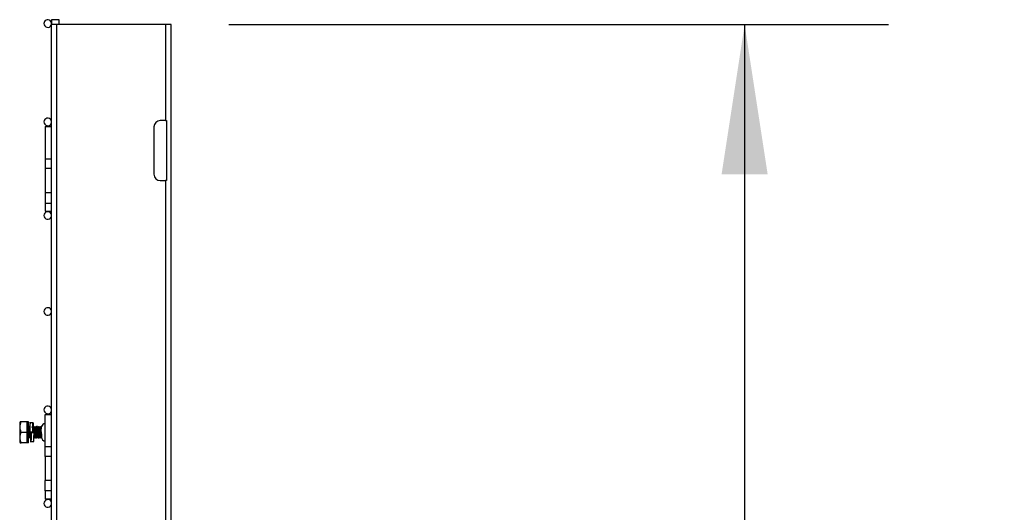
# Model space of a CAD drawing. Header units: inches. Extents: x 0.2 to 10.8, y 0.2 to 8.2.
# Tile 44 of 57: x 6.749 to 7.604, y 5.308 to 5.736. Entities that reach past the tile are written whole.
import ezdxf

# ---------------------------------------------------------------- set-up
doc = ezdxf.new("R2010")
doc.units = ezdxf.units.IN
doc.header["$MEASUREMENT"] = 0
doc.layers.add('DIMENSIONS', color=140, linetype='Continuous', lineweight=25)
doc.styles.add('SLDTEXTSTYLE0', font='TXT', dxfattribs={"width": 0.7})
doc.dimstyles.new('SLDDIMSTYLE0', dxfattribs={"dimtxt": 0.084961, "dimasz": 0.13, "dimexe": 0, "dimexo": 0.0625, "dimgap": 0.02124, "dimtad": 0, "dimtih": 1, "dimtoh": 1, "dimlfac": 24, "dimrnd": 1e-09, "dimzin": 12, "dimdsep": 46, "dimtxsty": 'SLDTEXTSTYLE0', "dimsah": 1, "dimcen": 0.09, "dimadec": 0, "dimazin": 3, "dimtfac": 1, "dimtofl": 0, "dimtmove": 0, "dimatfit": 3, "dimfxl": 0, "dimfrac": 2, "dimtolj": 1, "dimtzin": 12, "dimarcsym": 0})

# ---------------------------------------------------------------- blocks, each defined once
blk = doc.blocks.new('_D_5')
at = {"layer": 'DIMENSIONS'}
for p, q in [((6.93019, 5.73193), (7.50306, 5.73193)), ((7.37806, 5.73193), (7.37806, 3.88432)), ((7.18114, 3.73027), (7.15261, 3.73027)), ((7.15261, 3.73027), (7.15261, 3.59524)), ((7.57497, 3.73027), (7.6035, 3.73027)), ((7.6035, 3.73027), (7.6035, 3.59524)), ((7.15261, 3.59524), (7.18114, 3.59524)), ((7.6035, 3.59524), (7.57497, 3.59524)), ((7.37806, 1.76839), (7.37806, 3.57622)), ((7.03436, 1.76839), (7.50306, 1.76839))]:
    blk.add_line(p, q, dxfattribs=at)
for points in [[(7.37806, 5.73193), (7.35806, 5.60193), (7.39806, 5.60193)], [(7.37806, 1.76839), (7.39806, 1.89839), (7.35806, 1.89839)]]:
    blk.add_solid(points, dxfattribs=at)
at = {"layer": 'DIMENSIONS', "char_height": 0.083333, "attachment_point": 1, "style": 'SLDTEXTSTYLE0'}
for s, insert in [('95.13', (7.21648, 3.85671)), ('2416.2', (7.18114, 3.70266))]:
    blk.add_mtext(s, dxfattribs=dict(at, insert=insert))

msp = doc.modelspace()

# ---------------------------------------------------------------- linework, layer by layer
for p, q in [((6.7764, 5.73616), (6.7764, 5.73193)), ((6.78306, 5.73616), (6.7764, 5.73616)), ((6.78306, 5.73193), (6.78306, 5.73616)), ((6.77602, 5.73193), (6.77602, 5.63818)), ((6.78102, 5.73193), (6.77602, 5.73193)), ((6.78102, 1.76839), (6.78102, 5.73193)), ((6.87519, 5.73193), (6.78102, 5.73193)), ((6.87519, 5.73193), (6.87519, 5.64859)), ((6.88019, 5.73193), (6.87519, 5.73193)), ((6.88019, 1.76839), (6.88019, 5.73193)), ((6.77081, 5.64339), (6.77081, 5.61526)), ((6.77081, 5.64339), (6.77602, 5.64339)), ((6.86519, 5.64318), (6.86519, 5.60193)), ((6.87519, 5.64859), (6.87061, 5.64859)), ((6.87519, 5.64859), (6.87602, 5.64859)), ((6.87602, 5.64859), (6.87602, 5.59651)), ((6.77602, 5.63818), (6.77609, 5.63818)), ((6.77602, 5.63818), (6.77602, 5.63276)), ((6.77609, 5.63818), (6.77609, 5.58609)), ((6.77602, 5.63276), (6.77602, 5.59151)), ((6.77609, 5.63276), (6.77602, 5.63276)), ((6.77081, 5.61526), (6.77602, 5.61526)), ((6.77081, 5.61526), (6.77081, 5.60693)), ((6.77602, 5.60693), (6.77081, 5.60693)), ((6.77081, 5.60693), (6.77081, 5.58609)), ((6.77602, 5.59151), (6.77602, 5.58609)), ((6.77602, 5.59151), (6.77609, 5.59151)), ((6.87061, 5.59651), (6.87519, 5.59651)), ((6.87519, 5.59651), (6.87519, 4.89859)), ((6.87602, 5.59651), (6.87519, 5.59651)), ((6.77081, 5.58609), (6.77609, 5.58609)), ((6.77081, 5.58609), (6.77081, 5.57701)), ((6.77602, 5.58609), (6.77602, 5.38818)), ((6.77609, 5.58609), (6.77602, 5.58609)), ((6.77081, 5.57701), (6.77081, 5.56984)), ((6.77081, 5.57701), (6.77602, 5.57701)), ((6.77081, 5.56984), (6.77602, 5.56984)), ((6.74906, 5.38708), (6.74868, 5.38643)), ((6.74868, 5.38643), (6.74868, 5.36951)), ((6.74987, 5.38708), (6.74911, 5.38708)), ((6.75519, 5.38708), (6.74987, 5.38708)), ((6.75519, 5.37797), (6.75519, 5.38708)), ((6.75623, 5.38708), (6.75519, 5.38708)), ((6.75623, 5.38188), (6.75623, 5.38708)), ((6.75774, 5.38609), (6.75729, 5.38609)), ((6.76024, 5.38609), (6.75774, 5.38609)), ((6.77081, 5.36526), (6.77081, 5.39339)), ((6.77081, 5.39339), (6.77602, 5.39339)), ((6.77602, 5.38818), (6.77609, 5.38818)), ((6.77602, 5.38818), (6.77602, 5.38276)), ((6.77609, 5.38818), (6.77609, 5.33609)), ((6.74987, 5.37797), (6.75519, 5.37797)), ((6.75519, 5.36885), (6.75519, 5.37797)), ((6.75629, 5.38188), (6.75573, 5.38188)), ((6.75628, 5.38202), (6.75623, 5.38249)), ((6.75993, 5.37797), (6.75743, 5.37797)), ((6.75743, 5.37797), (6.75743, 5.37797)), ((6.75743, 5.37797), (6.75993, 5.37797)), ((6.75866, 5.37764), (6.75866, 5.37746)), ((6.75866, 5.37764), (6.76116, 5.37764)), ((6.76116, 5.37746), (6.75866, 5.37746)), ((6.76046, 5.38188), (6.7599, 5.38188)), ((6.75993, 5.37797), (6.75993, 5.37797)), ((6.76031, 5.38282), (6.76028, 5.38299)), ((6.76116, 5.37764), (6.76116, 5.37746)), ((6.76254, 5.38188), (6.76198, 5.38188)), ((6.76462, 5.38188), (6.76407, 5.38188)), ((6.76671, 5.38188), (6.76615, 5.38188)), ((6.76766, 5.38287), (6.76757, 5.38302)), ((6.77081, 5.38281), (6.77069, 5.38302)), ((6.77602, 5.38276), (6.77602, 5.34151)), ((6.77609, 5.38276), (6.77602, 5.38276)), ((6.74868, 5.36951), (6.74906, 5.36885)), ((6.75519, 5.36885), (6.74987, 5.36885)), ((6.75519, 5.37406), (6.75523, 5.37406)), ((6.75623, 5.36885), (6.75519, 5.36885)), ((6.75623, 5.36885), (6.75623, 5.37313)), ((6.75675, 5.37406), (6.75731, 5.37406)), ((6.75791, 5.36984), (6.75836, 5.36984)), ((6.75819, 5.37292), (6.75824, 5.37299)), ((6.75836, 5.36984), (6.76086, 5.36984)), ((6.76076, 5.37351), (6.7611, 5.37291)), ((6.76092, 5.37406), (6.76148, 5.37406)), ((6.763, 5.37406), (6.76356, 5.37406)), ((6.76509, 5.37406), (6.76564, 5.37406)), ((6.76717, 5.37406), (6.76751, 5.37406)), ((6.76751, 5.37653), (6.76751, 5.37378)), ((6.76757, 5.37292), (6.7677, 5.37315)), ((6.77068, 5.3729), (6.77081, 5.37313)), ((6.77602, 5.36526), (6.77081, 5.36526)), ((6.77081, 5.35693), (6.77081, 5.36526)), ((6.77602, 5.35693), (6.77081, 5.35693)), ((6.77081, 5.35693), (6.77081, 5.33609)), ((6.77609, 5.33609), (6.77081, 5.33609)), ((6.77081, 5.32701), (6.77081, 5.33609)), ((6.77602, 5.34151), (6.77602, 5.33609)), ((6.77602, 5.34151), (6.77609, 5.34151)), ((6.77602, 5.33609), (6.77602, 4.88818)), ((6.77609, 5.33609), (6.77602, 5.33609)), ((6.77602, 5.32701), (6.77081, 5.32701)), ((6.77081, 5.32701), (6.77081, 5.31984)), ((6.77602, 5.31984), (6.77081, 5.31984))]:
    msp.add_line(p, q)
for centre, radius, start, end in [((6.77306, 5.73283), 0.00333, 344.36362, 180), ((6.77306, 5.73283), 0.00333, 180, 332.56076), ((6.77306, 5.64741), 0.00333, 27.43924, 180), ((6.77306, 5.64741), 0.00333, 180, 332.56076), ((6.87061, 5.64318), 0.00542, 90, 180), ((6.87061, 5.60193), 0.00542, 180, 270), ((6.77306, 5.56616), 0.00333, 27.43924, 180), ((6.77306, 5.56616), 0.00333, 180, 332.56076), ((6.77306, 5.48283), 0.00333, 27.43924, 180), ((6.77306, 5.48283), 0.00333, 180, 332.56076), ((6.77306, 5.39741), 0.00333, 27.43924, 180), ((6.77306, 5.39741), 0.00333, 180, 332.56076), ((6.77165, 5.3817), 0.00417, 101.53696, 162.39155), ((6.77165, 5.37424), 0.00417, 186.30355, 258.46304), ((6.77306, 5.31616), 0.00333, 27.43924, 180), ((6.77306, 5.31616), 0.00333, 180, 332.56076)]:
    msp.add_arc(centre, radius, start, end)
for points, knots in [([(6.74987, 5.37797), (6.74937, 5.37946), (6.74906, 5.38097), (6.74906, 5.38291), (6.74907, 5.38329), (6.74915, 5.38406), (6.7492, 5.38445), (6.74942, 5.38559), (6.74962, 5.38634), (6.74987, 5.38708)], [0, 0, 0, 0, 0.5, 0.5, 0.625, 0.625, 0.75, 0.75, 1, 1, 1, 1]), ([(6.75774, 5.38609), (6.75773, 5.38609), (6.75771, 5.38604), (6.75769, 5.38584), (6.75767, 5.38568), (6.75763, 5.38507), (6.75761, 5.38445), (6.75757, 5.38335), (6.75756, 5.38294), (6.75753, 5.38205), (6.75752, 5.38158), (6.75748, 5.38008), (6.75745, 5.37901), (6.75743, 5.37797)], [0, 0, 0, 0, 0.125, 0.125, 0.25, 0.25, 0.5, 0.5, 0.625, 0.625, 0.75, 0.75, 1, 1, 1, 1]), ([(6.75993, 5.37797), (6.75995, 5.37888), (6.75999, 5.38071), (6.76006, 5.38314), (6.76013, 5.38499), (6.76019, 5.38593), (6.76025, 5.38619), (6.76031, 5.38579), (6.76037, 5.38441), (6.76042, 5.38299), (6.76045, 5.38201), (6.76045, 5.38188)], [0, 0, 0, 0, 0.127965, 0.255933, 0.383906, 0.511874, 0.595884, 0.72385, 0.851819, 0.979791, 1, 1, 1, 1]), ([(6.74987, 5.36885), (6.74937, 5.37034), (6.74906, 5.37185), (6.74906, 5.37379), (6.74907, 5.37418), (6.74915, 5.37495), (6.7492, 5.37533), (6.74942, 5.37647), (6.74962, 5.37722), (6.74987, 5.37797)], [0, 0, 0, 0, 0.5, 0.5, 0.625, 0.625, 0.75, 0.75, 1, 1, 1, 1]), ([(6.75607, 5.37303), (6.75604, 5.37302), (6.75595, 5.37298), (6.75581, 5.37426), (6.75565, 5.37643), (6.75549, 5.37892), (6.75533, 5.38117), (6.75524, 5.38205), (6.75519, 5.38249)], [0, 0, 0, 0, 0.1098, 0.294388, 0.478975, 0.661964, 0.832243, 1, 1, 1, 1]), ([(6.75593, 5.37303), (6.7559, 5.37302), (6.75581, 5.37298), (6.75567, 5.37426), (6.7555, 5.37642), (6.75535, 5.37898), (6.75524, 5.38038), (6.75519, 5.38106)], [0, 0, 0, 0, 0.132353, 0.35345, 0.574547, 0.793729, 1, 1, 1, 1]), ([(6.75576, 5.38183), (6.75564, 5.38203), (6.75546, 5.38235), (6.75528, 5.38266), (6.75521, 5.38278)], [0, 0, 0, 0, 0.626685, 1, 1, 1, 1]), ([(6.75576, 5.38183), (6.75579, 5.38173), (6.75587, 5.38154), (6.75598, 5.38074), (6.75609, 5.37964), (6.75618, 5.37865), (6.75626, 5.37765), (6.75634, 5.37665), (6.75646, 5.37547), (6.75656, 5.3746), (6.75667, 5.37411), (6.75673, 5.37411), (6.75675, 5.37411)], [0, 0, 0, 0, 0.10651, 0.21933, 0.332104, 0.444879, 0.476607, 0.589337, 0.702105, 0.814922, 0.927693, 1, 1, 1, 1]), ([(6.75694, 5.38302), (6.75682, 5.38283), (6.75659, 5.38243), (6.75636, 5.38203), (6.75624, 5.38184)], [0, 0, 0, 0, 0.5004388, 1, 1, 1, 1]), ([(6.75652, 5.38231), (6.7565, 5.38235), (6.75641, 5.3825), (6.75632, 5.38266), (6.75625, 5.38278)], [0, 0, 0, 0, 0.243973, 1, 1, 1, 1]), ([(6.75629, 5.38182), (6.7563, 5.38184), (6.75635, 5.38189), (6.75644, 5.38152), (6.75655, 5.38075), (6.75667, 5.37964), (6.75676, 5.37866), (6.75684, 5.37765), (6.75692, 5.37665), (6.75704, 5.37547), (6.75714, 5.37461), (6.75723, 5.37415), (6.75728, 5.37414), (6.75729, 5.37414)], [0, 0, 0, 0, 0.040493, 0.15317, 0.265895, 0.378574, 0.491255, 0.522956, 0.635591, 0.748264, 0.860987, 0.973663, 1, 1, 1, 1]), ([(6.75744, 5.37869), (6.75739, 5.37943), (6.75729, 5.38099), (6.75713, 5.38257), (6.75701, 5.38326), (6.75695, 5.38297), (6.75693, 5.38292)], [0, 0, 0, 0, 0.290727, 0.608322, 0.928691, 1, 1, 1, 1]), ([(6.75748, 5.38019), (6.75747, 5.3804), (6.7574, 5.38139), (6.75728, 5.38267), (6.75717, 5.38293), (6.75711, 5.38305)], [0, 0, 0, 0, 0.116837, 0.556498, 1, 1, 1, 1]), ([(6.75754, 5.38235), (6.75753, 5.38237), (6.7574, 5.3826), (6.75727, 5.38282), (6.75715, 5.38302)], [0, 0, 0, 0, 0.110266, 1, 1, 1, 1]), ([(6.75801, 5.37303), (6.75799, 5.37299), (6.75792, 5.37287), (6.75778, 5.37393), (6.75763, 5.37579), (6.75754, 5.3773), (6.75749, 5.37797)], [0, 0, 0, 0, 0.123801, 0.438976, 0.750855, 1, 1, 1, 1]), ([(6.75816, 5.37303), (6.75813, 5.37299), (6.75806, 5.37287), (6.75793, 5.37393), (6.75778, 5.37579), (6.75768, 5.3773), (6.75764, 5.37797)], [0, 0, 0, 0, 0.122762, 0.438311, 0.75056, 1, 1, 1, 1]), ([(6.75866, 5.37746), (6.75864, 5.37655), (6.7586, 5.37474), (6.75853, 5.3724), (6.75846, 5.37068), (6.75841, 5.36995), (6.75835, 5.36977), (6.7583, 5.37017), (6.75824, 5.37129), (6.7582, 5.37247), (6.75819, 5.37293)], [0, 0, 0, 0, 0.140686, 0.281375, 0.422069, 0.562758, 0.628923, 0.76961, 0.910299, 1, 1, 1, 1]), ([(6.7583, 5.37307), (6.75832, 5.37296), (6.75834, 5.37278), (6.75837, 5.37274), (6.75843, 5.37293), (6.75849, 5.37373), (6.75856, 5.37502), (6.75862, 5.37641), (6.75865, 5.37732), (6.75866, 5.37764)], [0, 0, 0, 0, 0.093171, 0.167183, 0.336861, 0.523206, 0.709559, 0.895899, 1, 1, 1, 1]), ([(6.75831, 5.37797), (6.75831, 5.37797), (6.75833, 5.3778), (6.75834, 5.37764), (6.75836, 5.37748)], [0, 0, 0, 0, 0.000047, 1, 1, 1, 1]), ([(6.75889, 5.37797), (6.75889, 5.37797), (6.7589, 5.37786), (6.75891, 5.37775), (6.75892, 5.37764)], [0, 0, 0, 0, 0.00007, 1, 1, 1, 1]), ([(6.75992, 5.38183), (6.75981, 5.38203), (6.75958, 5.38243), (6.75935, 5.38282), (6.75923, 5.38302)], [0, 0, 0, 0, 0.499696, 1, 1, 1, 1]), ([(6.75959, 5.37768), (6.75959, 5.37778), (6.75958, 5.37787), (6.75957, 5.37797), (6.75957, 5.37797)], [0, 0, 0, 0, 0.99992, 1, 1, 1, 1]), ([(6.75974, 5.37768), (6.75973, 5.37778), (6.75972, 5.37787), (6.75972, 5.37797), (6.75972, 5.37797)], [0, 0, 0, 0, 0.999919, 1, 1, 1, 1]), ([(6.75993, 5.37797), (6.75995, 5.3785), (6.75999, 5.37962), (6.76006, 5.38116), (6.76012, 5.38239), (6.76018, 5.38305), (6.76024, 5.38325), (6.7603, 5.38298), (6.76035, 5.38249), (6.76038, 5.38196), (6.76038, 5.38188)], [0, 0, 0, 0, 0.134554, 0.2823174, 0.4300972, 0.577863, 0.687878, 0.8224319, 0.9701978, 1, 1, 1, 1]), ([(6.76006, 5.38124), (6.76009, 5.38107), (6.76015, 5.38067), (6.76025, 5.37963), (6.76034, 5.37866), (6.7604, 5.37798), (6.76042, 5.37775), (6.76043, 5.37764)], [0, 0, 0, 0, 0.218138, 0.526755, 0.835376, 0.922201, 1, 1, 1, 1]), ([(6.7611, 5.38303), (6.76099, 5.38283), (6.76076, 5.38243), (6.76053, 5.38204), (6.76041, 5.38184)], [0, 0, 0, 0, 0.500394, 1, 1, 1, 1]), ([(6.76046, 5.38182), (6.76047, 5.38184), (6.76052, 5.38189), (6.76061, 5.38152), (6.76072, 5.38075), (6.76083, 5.37964), (6.76092, 5.37866), (6.76098, 5.37795), (6.761, 5.37769), (6.76101, 5.37754)], [0, 0, 0, 0, 0.072326, 0.27358, 0.47492, 0.676179, 0.877441, 0.934063, 1, 1, 1, 1]), ([(6.76086, 5.36984), (6.76089, 5.36984), (6.76091, 5.37004), (6.76095, 5.37061), (6.76097, 5.37085), (6.76099, 5.37139), (6.761, 5.3717), (6.76104, 5.37273), (6.76106, 5.37358), (6.76111, 5.37545), (6.76114, 5.37647), (6.76116, 5.37746)], [0, 0, 0, 0, 0.25, 0.25, 0.375, 0.375, 0.5, 0.5, 0.75, 0.75, 1, 1, 1, 1]), ([(6.76218, 5.37289), (6.76212, 5.37301), (6.76201, 5.37325), (6.76186, 5.37505), (6.76169, 5.37744), (6.76153, 5.38001), (6.76137, 5.38201), (6.76123, 5.38307), (6.76116, 5.38294), (6.76114, 5.38291)], [0, 0, 0, 0, 0.156768, 0.312178, 0.469693, 0.62556, 0.781428, 0.938942, 1, 1, 1, 1]), ([(6.76236, 5.37302), (6.76235, 5.37297), (6.76228, 5.37268), (6.76216, 5.37337), (6.762, 5.37501), (6.76183, 5.37745), (6.76167, 5.38001), (6.76151, 5.38201), (6.76138, 5.38307), (6.7613, 5.38294), (6.76128, 5.38291)], [0, 0, 0, 0, 0.0329949, 0.1845007, 0.3346944, 0.4869218, 0.6375572, 0.7881926, 0.94042, 1, 1, 1, 1]), ([(6.762, 5.38184), (6.76189, 5.38204), (6.76166, 5.38243), (6.76143, 5.38283), (6.76132, 5.38302)], [0, 0, 0, 0, 0.499667, 1, 1, 1, 1]), ([(6.76215, 5.38303), (6.76203, 5.38283), (6.76189, 5.38259), (6.76175, 5.38235), (6.76173, 5.38231)], [0, 0, 0, 0, 0.830545, 1, 1, 1, 1]), ([(6.762, 5.38184), (6.76204, 5.38174), (6.76212, 5.38155), (6.76223, 5.38074), (6.76234, 5.37964), (6.76243, 5.37865), (6.76251, 5.37765), (6.76259, 5.37665), (6.76271, 5.37547), (6.76281, 5.3746), (6.76292, 5.37411), (6.76298, 5.37411), (6.763, 5.37411)], [0, 0, 0, 0, 0.109761, 0.22217, 0.334534, 0.446899, 0.478512, 0.590831, 0.703189, 0.815596, 0.927957, 1, 1, 1, 1]), ([(6.76241, 5.38188), (6.76241, 5.38188), (6.76235, 5.38256), (6.76227, 5.38305), (6.7622, 5.38294), (6.76218, 5.38291)], [0, 0, 0, 0, 0.006396, 0.722439, 1, 1, 1, 1]), ([(6.76255, 5.38189), (6.76255, 5.38189), (6.7625, 5.38256), (6.76242, 5.38306), (6.76234, 5.38294), (6.76232, 5.38291)], [0, 0, 0, 0, 0.000789, 0.718929, 1, 1, 1, 1]), ([(6.76277, 5.38231), (6.76275, 5.38235), (6.76261, 5.38259), (6.76247, 5.38283), (6.76236, 5.38302)], [0, 0, 0, 0, 0.167823, 1, 1, 1, 1]), ([(6.76319, 5.38303), (6.76307, 5.38283), (6.76284, 5.38243), (6.76261, 5.38204), (6.7625, 5.38184)], [0, 0, 0, 0, 0.500357, 1, 1, 1, 1]), ([(6.76254, 5.38182), (6.76255, 5.38184), (6.7626, 5.38189), (6.76269, 5.38152), (6.7628, 5.38075), (6.76292, 5.37964), (6.76301, 5.37866), (6.76309, 5.37765), (6.76317, 5.37665), (6.76329, 5.37547), (6.76339, 5.37461), (6.76348, 5.37415), (6.76353, 5.37414), (6.76354, 5.37414)], [0, 0, 0, 0, 0.0404616, 0.1530496, 0.2656857, 0.3782766, 0.4908687, 0.5225448, 0.6350908, 0.7476755, 0.8603095, 0.9728973, 1, 1, 1, 1]), ([(6.76426, 5.37298), (6.76422, 5.37302), (6.76412, 5.3731), (6.76397, 5.37464), (6.7638, 5.37693), (6.76365, 5.37952), (6.76348, 5.38168), (6.76334, 5.38296), (6.76325, 5.38292), (6.76322, 5.38291)], [0, 0, 0, 0, 0.125481, 0.281162, 0.438489, 0.593714, 0.750295, 0.906875, 1, 1, 1, 1]), ([(6.7644, 5.37298), (6.76436, 5.37302), (6.76426, 5.37311), (6.76412, 5.37464), (6.76395, 5.37693), (6.76379, 5.37952), (6.76362, 5.38168), (6.76348, 5.38296), (6.7634, 5.38292), (6.76336, 5.38291)], [0, 0, 0, 0, 0.124887, 0.280569, 0.437896, 0.593121, 0.749703, 0.906284, 1, 1, 1, 1]), ([(6.76409, 5.38184), (6.76397, 5.38204), (6.76374, 5.38243), (6.76351, 5.38283), (6.7634, 5.38303)], [0, 0, 0, 0, 0.4996079, 1, 1, 1, 1]), ([(6.76423, 5.38303), (6.76411, 5.38283), (6.76398, 5.38259), (6.76384, 5.38235), (6.76381, 5.38231)], [0, 0, 0, 0, 0.830903, 1, 1, 1, 1]), ([(6.76409, 5.38184), (6.76412, 5.38174), (6.7642, 5.38155), (6.76431, 5.38074), (6.76442, 5.37964), (6.76451, 5.37865), (6.76459, 5.37765), (6.76468, 5.37665), (6.76479, 5.37547), (6.7649, 5.3746), (6.765, 5.37411), (6.76506, 5.37411), (6.76509, 5.37411)], [0, 0, 0, 0, 0.10996, 0.222344, 0.334683, 0.447023, 0.478628, 0.590922, 0.703255, 0.815637, 0.927973, 1, 1, 1, 1]), ([(6.76448, 5.38188), (6.76444, 5.38228), (6.76437, 5.38299), (6.76429, 5.38293), (6.76426, 5.38291)], [0, 0, 0, 0, 0.559314, 1, 1, 1, 1]), ([(6.76461, 5.38202), (6.76457, 5.38236), (6.7645, 5.383), (6.76444, 5.38294), (6.76441, 5.38291)], [0, 0, 0, 0, 0.517095, 1, 1, 1, 1]), ([(6.76485, 5.38231), (6.76483, 5.38235), (6.76469, 5.38259), (6.76455, 5.38283), (6.76444, 5.38303)], [0, 0, 0, 0, 0.169331, 1, 1, 1, 1]), ([(6.76527, 5.38302), (6.76515, 5.38283), (6.76492, 5.38243), (6.76469, 5.38204), (6.76458, 5.38184)], [0, 0, 0, 0, 0.500317, 1, 1, 1, 1]), ([(6.76462, 5.38182), (6.76464, 5.38184), (6.76469, 5.38189), (6.76478, 5.38152), (6.76489, 5.38075), (6.765, 5.37964), (6.76509, 5.37866), (6.76517, 5.37765), (6.76526, 5.37665), (6.76537, 5.37547), (6.76548, 5.37461), (6.76557, 5.37415), (6.76561, 5.37414), (6.76562, 5.37414)], [0, 0, 0, 0, 0.040524, 0.153285, 0.266095, 0.378859, 0.491625, 0.52335, 0.636069, 0.748828, 0.861635, 0.974396, 1, 1, 1, 1]), ([(6.76631, 5.37306), (6.76629, 5.37306), (6.76621, 5.37305), (6.76608, 5.37428), (6.76592, 5.37642), (6.76576, 5.37901), (6.76559, 5.3813), (6.76544, 5.38283), (6.76535, 5.38292), (6.7653, 5.38296)], [0, 0, 0, 0, 0.059135, 0.221718, 0.384301, 0.545477, 0.708834, 0.870484, 1, 1, 1, 1]), ([(6.76649, 5.37303), (6.76646, 5.37302), (6.76637, 5.37298), (6.76623, 5.37426), (6.76606, 5.37642), (6.76591, 5.37901), (6.76574, 5.3813), (6.76559, 5.38284), (6.76549, 5.38292), (6.76545, 5.38296)], [0, 0, 0, 0, 0.092802, 0.249465, 0.406127, 0.561433, 0.718842, 0.874605, 1, 1, 1, 1]), ([(6.76617, 5.38184), (6.76606, 5.38204), (6.76583, 5.38243), (6.7656, 5.38283), (6.76548, 5.38303)], [0, 0, 0, 0, 0.499568, 1, 1, 1, 1]), ([(6.76631, 5.38302), (6.7662, 5.38283), (6.76606, 5.38259), (6.76592, 5.38235), (6.7659, 5.38231)], [0, 0, 0, 0, 0.833206, 1, 1, 1, 1]), ([(6.76617, 5.38184), (6.76621, 5.38174), (6.76628, 5.38155), (6.76639, 5.38074), (6.7665, 5.37964), (6.76659, 5.37865), (6.76667, 5.37765), (6.76676, 5.37665), (6.76688, 5.37547), (6.76698, 5.3746), (6.76709, 5.37411), (6.76715, 5.37411), (6.76717, 5.37411)], [0, 0, 0, 0, 0.1092174, 0.2216952, 0.3341278, 0.4465616, 0.4781931, 0.590581, 0.7030073, 0.815483, 0.9279126, 1, 1, 1, 1]), ([(6.76658, 5.3817), (6.76655, 5.38207), (6.76647, 5.38291), (6.76639, 5.38294), (6.76635, 5.38296)], [0, 0, 0, 0, 0.452406, 1, 1, 1, 1]), ([(6.76671, 5.38188), (6.76668, 5.38218), (6.76661, 5.38293), (6.76653, 5.38295), (6.76649, 5.38296)], [0, 0, 0, 0, 0.401177, 1, 1, 1, 1]), ([(6.76694, 5.38231), (6.76691, 5.38235), (6.76678, 5.38259), (6.76664, 5.38283), (6.76652, 5.38303)], [0, 0, 0, 0, 0.167365, 1, 1, 1, 1]), ([(6.76735, 5.38302), (6.76723, 5.38282), (6.76701, 5.38243), (6.76678, 5.38203), (6.76666, 5.38183)], [0, 0, 0, 0, 0.500297, 1, 1, 1, 1]), ([(6.76671, 5.38182), (6.76672, 5.38184), (6.76677, 5.38189), (6.76686, 5.38152), (6.76697, 5.38075), (6.76708, 5.37964), (6.76717, 5.37866), (6.76725, 5.37765), (6.76734, 5.37665), (6.76746, 5.37547), (6.76756, 5.37461), (6.76765, 5.37416), (6.76769, 5.37414), (6.7677, 5.37414)], [0, 0, 0, 0, 0.040614, 0.153625, 0.266685, 0.379699, 0.492714, 0.524509, 0.637478, 0.750486, 0.863544, 0.976555, 1, 1, 1, 1]), ([(6.76771, 5.38083), (6.76766, 5.38142), (6.76755, 5.38262), (6.76743, 5.38326), (6.76736, 5.38296), (6.76735, 5.38291)], [0, 0, 0, 0, 0.439432, 0.890815, 1, 1, 1, 1]), ([(6.76773, 5.38211), (6.76772, 5.38223), (6.76765, 5.38293), (6.76759, 5.383), (6.76753, 5.38305)], [0, 0, 0, 0, 0.169067, 1, 1, 1, 1]), ([(6.7708, 5.38244), (6.77076, 5.38275), (6.77071, 5.38314), (6.77067, 5.38299), (6.77066, 5.38296)], [0, 0, 0, 0, 0.7848471, 1, 1, 1, 1]), ([(6.77074, 5.38188), (6.77073, 5.38199), (6.7707, 5.3823), (6.77068, 5.38238), (6.77066, 5.38243)], [0, 0, 0, 0, 0.37806, 1, 1, 1, 1]), ([(6.74911, 5.36885), (6.74909, 5.36885), (6.74882, 5.36885), (6.74937, 5.36885), (6.74987, 5.36885)], [0, 0, 0, 0, 0.067898, 1, 1, 1, 1]), ([(6.7552, 5.3741), (6.75532, 5.37391), (6.75555, 5.37351), (6.75578, 5.37311), (6.75589, 5.37292)], [0, 0, 0, 0, 0.499559, 1, 1, 1, 1]), ([(6.75611, 5.37292), (6.75623, 5.37312), (6.75645, 5.3735), (6.75667, 5.37388), (6.75678, 5.37406)], [0, 0, 0, 0, 0.519864, 1, 1, 1, 1]), ([(6.75652, 5.37363), (6.75654, 5.37359), (6.75668, 5.37335), (6.75682, 5.37311), (6.75694, 5.37292)], [0, 0, 0, 0, 0.165352, 1, 1, 1, 1]), ([(6.75697, 5.37303), (6.75694, 5.373), (6.75687, 5.37294), (6.7568, 5.37358), (6.75677, 5.37392)], [0, 0, 0, 0, 0.482864, 1, 1, 1, 1]), ([(6.75711, 5.37303), (6.75708, 5.373), (6.75701, 5.37295), (6.75694, 5.37366), (6.75689, 5.37406)], [0, 0, 0, 0, 0.44073, 1, 1, 1, 1]), ([(6.75715, 5.37292), (6.75727, 5.37312), (6.7574, 5.37336), (6.75754, 5.37359), (6.75756, 5.37363)], [0, 0, 0, 0, 0.840763, 1, 1, 1, 1]), ([(6.75729, 5.3741), (6.7574, 5.3739), (6.75763, 5.37351), (6.75786, 5.37311), (6.75798, 5.37291)], [0, 0, 0, 0, 0.499567, 1, 1, 1, 1]), ([(6.75785, 5.37307), (6.75786, 5.37297), (6.75789, 5.37278), (6.75792, 5.37273), (6.75794, 5.37286), (6.75796, 5.37295)], [0, 0, 0, 0, 0.314439, 0.56422, 1, 1, 1, 1]), ([(6.76074, 5.37382), (6.76075, 5.37364), (6.76077, 5.37321), (6.7608, 5.37307), (6.76081, 5.37299)], [0, 0, 0, 0, 0.420419, 1, 1, 1, 1]), ([(6.76114, 5.37298), (6.76113, 5.37294), (6.7611, 5.37284), (6.76107, 5.37306), (6.76105, 5.37319)], [0, 0, 0, 0, 0.3618138, 1, 1, 1, 1]), ([(6.76128, 5.37298), (6.76127, 5.37295), (6.76121, 5.37278), (6.76113, 5.37322), (6.76107, 5.37396), (6.76106, 5.37406)], [0, 0, 0, 0, 0.138314, 0.874298, 1, 1, 1, 1]), ([(6.76113, 5.37622), (6.76116, 5.37598), (6.76122, 5.37534), (6.76131, 5.37461), (6.7614, 5.37415), (6.76145, 5.37414), (6.76145, 5.37414)], [0, 0, 0, 0, 0.213543, 0.563907, 0.914127, 1, 1, 1, 1]), ([(6.76132, 5.37292), (6.76143, 5.37312), (6.76157, 5.37335), (6.76171, 5.37359), (6.76173, 5.37363)], [0, 0, 0, 0, 0.834754, 1, 1, 1, 1]), ([(6.76145, 5.3741), (6.76157, 5.3739), (6.7618, 5.37351), (6.76203, 5.37311), (6.76215, 5.37291)], [0, 0, 0, 0, 0.499624, 1, 1, 1, 1]), ([(6.76236, 5.37291), (6.76247, 5.37311), (6.76269, 5.37349), (6.76292, 5.37388), (6.76302, 5.37406)], [0, 0, 0, 0, 0.516103, 1, 1, 1, 1]), ([(6.76277, 5.37363), (6.76279, 5.37359), (6.76293, 5.37335), (6.76307, 5.37311), (6.76319, 5.37291)], [0, 0, 0, 0, 0.169496, 1, 1, 1, 1]), ([(6.76322, 5.37289), (6.76316, 5.37295), (6.7631, 5.37302), (6.76303, 5.37377), (6.76301, 5.37392)], [0, 0, 0, 0, 0.794624, 1, 1, 1, 1]), ([(6.7634, 5.37302), (6.76339, 5.37297), (6.76332, 5.37269), (6.76324, 5.37308), (6.76316, 5.37386), (6.76314, 5.37406)], [0, 0, 0, 0, 0.13933, 0.779106, 1, 1, 1, 1]), ([(6.7634, 5.37291), (6.76351, 5.37311), (6.76365, 5.37335), (6.76379, 5.37359), (6.76381, 5.37363)], [0, 0, 0, 0, 0.830876, 1, 1, 1, 1]), ([(6.76354, 5.3741), (6.76365, 5.3739), (6.76388, 5.37351), (6.76411, 5.37311), (6.76423, 5.37291)], [0, 0, 0, 0, 0.499663, 1, 1, 1, 1]), ([(6.76444, 5.37291), (6.76455, 5.37311), (6.76478, 5.37349), (6.765, 5.37388), (6.76511, 5.37406)], [0, 0, 0, 0, 0.516513, 1, 1, 1, 1]), ([(6.76485, 5.37363), (6.76488, 5.37359), (6.76502, 5.37335), (6.76515, 5.37311), (6.76527, 5.37291)], [0, 0, 0, 0, 0.168207, 1, 1, 1, 1]), ([(6.7653, 5.37298), (6.76526, 5.37299), (6.76519, 5.373), (6.76512, 5.37376), (6.76509, 5.37406)], [0, 0, 0, 0, 0.599113, 1, 1, 1, 1]), ([(6.76545, 5.37298), (6.7654, 5.373), (6.76532, 5.37303), (6.76525, 5.37387), (6.76521, 5.37424)], [0, 0, 0, 0, 0.547614, 1, 1, 1, 1]), ([(6.76548, 5.37291), (6.7656, 5.37311), (6.76573, 5.37335), (6.76587, 5.37359), (6.7659, 5.37363)], [0, 0, 0, 0, 0.831341, 1, 1, 1, 1]), ([(6.76562, 5.3741), (6.76573, 5.37391), (6.76596, 5.37351), (6.76619, 5.37312), (6.76631, 5.37292)], [0, 0, 0, 0, 0.4997037, 1, 1, 1, 1]), ([(6.76652, 5.37292), (6.76664, 5.37311), (6.76686, 5.3735), (6.76708, 5.37388), (6.76719, 5.37406)], [0, 0, 0, 0, 0.517751, 1, 1, 1, 1]), ([(6.76694, 5.37363), (6.76696, 5.37359), (6.7671, 5.37335), (6.76724, 5.37312), (6.76735, 5.37292)], [0, 0, 0, 0, 0.164833, 1, 1, 1, 1]), ([(6.76735, 5.37306), (6.76733, 5.37305), (6.76728, 5.37302), (6.76722, 5.37357), (6.76719, 5.37392)], [0, 0, 0, 0, 0.361973, 1, 1, 1, 1]), ([(6.76753, 5.37303), (6.7675, 5.37301), (6.76743, 5.37295), (6.76735, 5.37366), (6.76731, 5.37406)], [0, 0, 0, 0, 0.439702, 1, 1, 1, 1])]:
    msp.add_open_spline(points, degree=3, knots=knots)

# ---------------------------------------------------------------- dimensions: what is measured, and where the dimension line sits
at = {"layer": 'DIMENSIONS'}
dim = msp.add_linear_dim(base=(7.378057, 5.731928), p1=(6.984356, 1.768386), p2=(6.88019, 5.731928), angle=90, dimstyle='SLDDIMSTYLE0', dxfattribs=at)
dim.commit()
dim.dimension.update_dxf_attribs({"geometry": '_D_5', "text_midpoint": (7.378057, 3.730266), "dimtype": 160})

doc.saveas('drawing.dxf')
